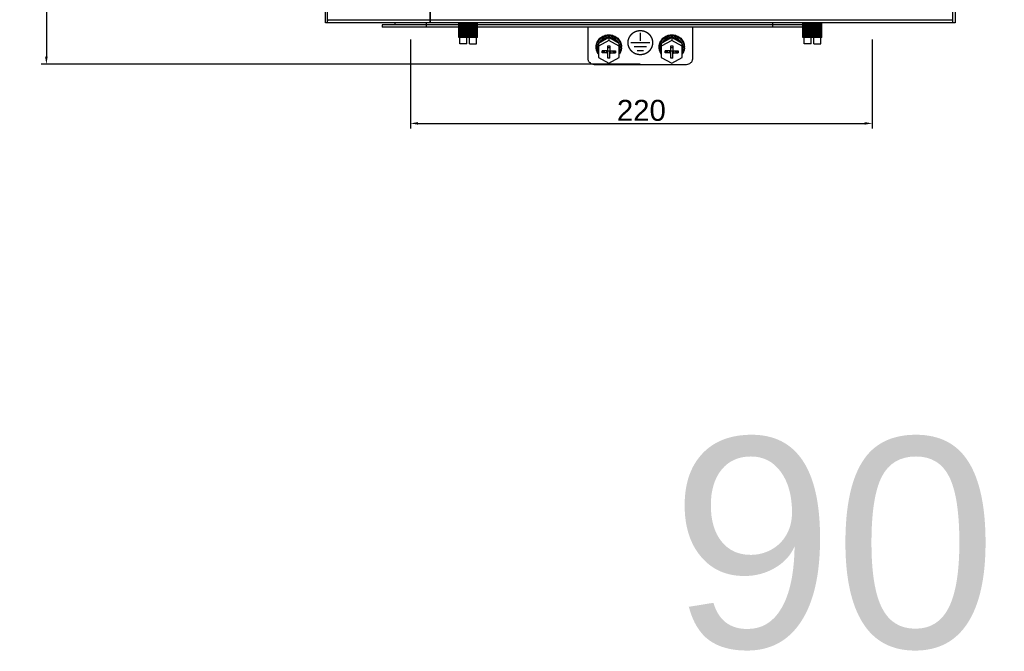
# Model space of a CAD drawing. Header units: millimetres. Extents: x 1117 to 38156, y -1945 to 7303.
# Tile 228 of 256: x 8570 to 9039, y -233 to 69. Entities that reach past the tile are written whole.
import ezdxf

# ---------------------------------------------------------------- set-up
doc = ezdxf.new("R2010")
doc.units = ezdxf.units.MM
doc.styles.get("Standard").update_dxf_attribs({"font": 'arial.ttf'})
doc.dimstyles.new('DIMSTYLE_1', dxfattribs={"dimtxt": 4.2, "dimasz": 3.6, "dimexe": 2.5, "dimexo": 0, "dimgap": 1.05, "dimtad": 1, "dimdsep": 46, "dimtxsty": 'Standard', "dimblk": '_FILLED', "dimblk1": '_FILLED', "dimblk2": '_FILLED', "dimcen": 0.09, "dimazin": 2, "dimtp": 0.01, "dimtm": 0.01, "dimtfac": 1, "dimtofl": 0, "dimtmove": 0, "dimatfit": 3, "dimldrblk": '_FILLED', "dimfxl": 0, "dimtolj": 1, "dimarcsym": 0})

# ---------------------------------------------------------------- blocks, each defined once
blk = doc.blocks.new('_FILLED')
at = {"color": 0, "linetype": 'ByBlock'}
blk.add_solid([(0, 0), (-1, 0.17), (-1, -0.17)], dxfattribs=at)
blk = doc.blocks.new('*D48')
at = {"color": 0, "linetype": 'Continuous', "lineweight": -2}
for p, q in [((8715.43, 697.05), (8579.96, 697.05)), ((8582.46, 693.45), (8582.46, 50.86)), ((8865.43, 47.26), (8579.96, 47.26))]:
    blk.add_line(p, q, dxfattribs=at)
at = {"layer": 'Defpoints', "color": 0, "linetype": 'Continuous'}
for p in [(8715.43, 697.05), (8582.46, 47.26), (8865.43, 47.26)]:
    blk.add_point(p, dxfattribs=at)
at = {"color": 0, "linetype": 'Continuous', "lineweight": -2, "xscale": 3.6, "yscale": 3.6, "zscale": 3.6}
for p, rotation in [((8582.46, 697.05), 90), ((8582.46, 47.26), 270)]:
    blk.add_blockref('_FILLED', p, dxfattribs=dict(at, rotation=rotation))
at = {"color": 0, "linetype": 'Continuous', "insert": (8576.31, 372.15), "char_height": 10, "attachment_point": 5, "rotation": 90}
blk.add_mtext('\\A1;649.79', dxfattribs=at)
blk = doc.blocks.new('*D50')
at = {"color": 0, "linetype": 'Continuous', "lineweight": -2}
for p, q in [((8755.94, 59.05), (8755.94, 16.6)), ((8975.94, 59.05), (8975.94, 16.6)), ((8759.54, 19.1), (8972.34, 19.1))]:
    blk.add_line(p, q, dxfattribs=at)
at = {"layer": 'Defpoints', "color": 0, "linetype": 'Continuous'}
for p in [(8755.94, 59.05), (8975.94, 59.05), (8975.94, 19.1)]:
    blk.add_point(p, dxfattribs=at)
at = {"color": 0, "linetype": 'Continuous', "lineweight": -2, "xscale": 3.6, "yscale": 3.6, "zscale": 3.6, "rotation": 180}
blk.add_blockref('_FILLED', (8755.94, 19.1), dxfattribs=at)
at = {"color": 0, "linetype": 'Continuous', "lineweight": -2, "xscale": 3.6, "yscale": 3.6, "zscale": 3.6}
blk.add_blockref('_FILLED', (8975.94, 19.1), dxfattribs=at)
at = {"color": 0, "linetype": 'Continuous', "insert": (8865.94, 25.25), "char_height": 10, "attachment_point": 5}
blk.add_mtext('\\A1;220', dxfattribs=at)

msp = doc.modelspace()

# ---------------------------------------------------------------- linework, layer by layer
at = {"color": 7, "linetype": 'Continuous'}
for p, q in [((8715.433, 67.051), (8715.433, 697.051)), ((9015.433, 697.051), (9015.433, 67.051)), ((8716.36, 67.051), (8716.36, 683.051)), ((8765.376, 67.051), (8765.376, 683.051)), ((8765.491, 67.051), (8765.491, 683.051)), ((9014.233, 683.051), (9014.233, 67.051)), ((8716.36, 67.051), (8715.433, 67.051)), ((8765.376, 68.251), (8716.36, 68.251)), ((8716.36, 67.051), (8716.456, 67.051)), ((9015.433, 67.051), (8716.456, 67.051)), ((8778.933, 66.051), (8742.433, 66.051)), ((8742.433, 66.051), (8742.433, 65.051)), ((8748.433, 67.051), (8748.433, 66.051)), ((8763.433, 67.051), (8763.433, 65.051)), ((9014.233, 68.251), (8765.491, 68.251)), ((8778.933, 60.051), (8778.933, 67.051)), ((8778.962, 60.051), (8778.962, 67.051)), ((8779.011, 60.051), (8779.011, 67.051)), ((8779.118, 60.051), (8779.118, 67.051)), ((8779.223, 60.051), (8779.223, 67.051)), ((8779.405, 60.051), (8779.405, 67.051)), ((8779.563, 60.051), (8779.563, 67.051)), ((8779.815, 60.051), (8779.815, 67.051)), ((8780.02, 60.051), (8780.02, 67.051)), ((8780.335, 60.051), (8780.335, 67.051)), ((8780.582, 60.051), (8780.582, 67.051)), ((8780.948, 60.051), (8780.948, 67.051)), ((8781.169, 60.051), (8781.169, 67.051)), ((8781.229, 60.051), (8781.229, 67.051)), ((8781.638, 60.051), (8781.638, 67.051)), ((8781.797, 60.051), (8781.797, 67.051)), ((8781.944, 60.051), (8781.944, 67.051)), ((8782.381, 60.051), (8782.381, 67.051)), ((8782.475, 60.051), (8782.475, 67.051)), ((8782.704, 60.051), (8782.704, 67.051)), ((8783.157, 60.051), (8783.157, 67.051)), ((8783.182, 60.051), (8783.182, 67.051)), ((8783.482, 60.051), (8783.482, 67.051)), ((8783.486, 60.051), (8783.486, 67.051)), ((8783.941, 60.051), (8783.941, 67.051)), ((8784.193, 60.051), (8784.193, 67.051)), ((8784.267, 60.051), (8784.267, 67.051)), ((8784.71, 60.051), (8784.71, 67.051)), ((8784.881, 60.051), (8784.881, 67.051)), ((8785.022, 60.051), (8785.022, 67.051)), ((8785.44, 60.051), (8785.44, 67.051)), ((8785.525, 60.051), (8785.525, 67.051)), ((8785.729, 60.051), (8785.729, 67.051)), ((8786.109, 60.051), (8786.109, 67.051)), ((8786.366, 60.051), (8786.366, 67.051)), ((8786.696, 60.051), (8786.696, 67.051)), ((8786.914, 60.051), (8786.914, 67.051)), ((8787.185, 60.051), (8787.185, 67.051)), ((8787.357, 60.051), (8787.357, 67.051)), ((8787.559, 60.051), (8787.559, 67.051)), ((8787.68, 60.051), (8787.68, 67.051)), ((8787.808, 60.051), (8787.808, 67.051)), ((8787.874, 60.051), (8787.874, 67.051)), ((8787.925, 60.051), (8787.925, 67.051)), ((8942.933, 66.051), (8787.925, 66.051)), ((8787.933, 60.051), (8787.933, 67.051)), ((8928.433, 67.051), (8928.433, 65.051)), ((8942.933, 60.051), (8942.933, 67.051)), ((8942.962, 60.051), (8942.962, 67.051)), ((8943.011, 60.051), (8943.011, 67.051)), ((8943.118, 60.051), (8943.118, 67.051)), ((8943.223, 60.051), (8943.223, 67.051)), ((8943.405, 60.051), (8943.405, 67.051)), ((8943.563, 60.051), (8943.563, 67.051)), ((8943.815, 60.051), (8943.815, 67.051)), ((8944.02, 60.051), (8944.02, 67.051)), ((8944.335, 60.051), (8944.335, 67.051)), ((8944.582, 60.051), (8944.582, 67.051)), ((8944.948, 60.051), (8944.948, 67.051)), ((8945.169, 60.051), (8945.169, 67.051)), ((8945.229, 60.051), (8945.229, 67.051)), ((8945.638, 60.051), (8945.638, 67.051)), ((8945.797, 60.051), (8945.797, 67.051)), ((8945.944, 60.051), (8945.944, 67.051)), ((8946.381, 60.051), (8946.381, 67.051)), ((8946.475, 60.051), (8946.475, 67.051)), ((8946.704, 60.051), (8946.704, 67.051)), ((8947.157, 60.051), (8947.157, 67.051)), ((8947.182, 60.051), (8947.182, 67.051)), ((8947.482, 60.051), (8947.482, 67.051)), ((8947.486, 60.051), (8947.486, 67.051)), ((8947.941, 60.051), (8947.941, 67.051)), ((8948.193, 60.051), (8948.193, 67.051)), ((8948.267, 60.051), (8948.267, 67.051)), ((8948.71, 60.051), (8948.71, 67.051)), ((8948.881, 60.051), (8948.881, 67.051)), ((8949.022, 60.051), (8949.022, 67.051)), ((8949.44, 60.051), (8949.44, 67.051)), ((8949.525, 60.051), (8949.525, 67.051)), ((8949.729, 60.051), (8949.729, 67.051)), ((8950.109, 60.051), (8950.109, 67.051)), ((8950.366, 60.051), (8950.366, 67.051)), ((8950.696, 60.051), (8950.696, 67.051)), ((8950.914, 60.051), (8950.914, 67.051)), ((8951.185, 60.051), (8951.185, 67.051)), ((8951.357, 60.051), (8951.357, 67.051)), ((8951.559, 60.051), (8951.559, 67.051)), ((8951.68, 60.051), (8951.68, 67.051)), ((8951.808, 60.051), (8951.808, 67.051)), ((8951.874, 60.051), (8951.874, 67.051)), ((8951.925, 60.051), (8951.925, 67.051)), ((8951.933, 60.051), (8951.933, 67.051)), ((8778.933, 65.051), (8742.433, 65.051)), ((8942.933, 65.051), (8787.925, 65.051)), ((8840.433, 65.051), (8840.433, 50.076)), ((8865.433, 62.292), (8865.433, 58.533)), ((8890.433, 50.076), (8890.433, 65.051)), ((8787.933, 60.051), (8778.933, 60.051)), ((8779.49, 57.051), (8779.49, 60.051)), ((8782.758, 57.051), (8779.49, 57.051)), ((8782.758, 57.051), (8782.758, 60.051)), ((8784.108, 57.051), (8784.108, 60.051)), ((8784.108, 57.051), (8787.376, 57.051)), ((8787.376, 57.051), (8787.376, 60.051)), ((8850.433, 59.976), (8845.433, 57.264)), ((8850.433, 58.608), (8845.433, 55.896)), ((8845.433, 57.264), (8845.433, 50.47)), ((8855.433, 57.264), (8850.433, 59.976)), ((8850.433, 59.976), (8850.433, 58.608)), ((8855.433, 55.896), (8850.433, 58.608)), ((8855.433, 50.47), (8855.433, 57.264)), ((8860.933, 57.593), (8869.933, 57.593)), ((8880.433, 59.976), (8875.433, 57.264)), ((8880.433, 58.608), (8875.433, 55.896)), ((8875.433, 57.264), (8875.433, 50.47)), ((8885.433, 57.264), (8880.433, 59.976)), ((8880.433, 59.976), (8880.433, 58.608)), ((8885.433, 55.896), (8880.433, 58.608)), ((8885.433, 50.47), (8885.433, 57.264)), ((8951.933, 60.051), (8942.933, 60.051)), ((8943.49, 57.051), (8943.49, 60.051)), ((8946.758, 57.051), (8943.49, 57.051)), ((8946.758, 57.051), (8946.758, 60.051)), ((8948.108, 57.051), (8948.108, 60.051)), ((8948.108, 57.051), (8951.376, 57.051)), ((8951.376, 57.051), (8951.376, 60.051)), ((8844.433, 55.167), (8844.433, 55.714)), ((8845.083, 54.585), (8845.083, 55.132)), ((8849.433, 53.653), (8847.333, 53.653)), ((8847.333, 52.713), (8847.333, 53.653)), ((8848.919, 53.653), (8847.333, 52.713)), ((8849.433, 52.713), (8847.333, 52.713)), ((8849.433, 52.713), (8849.433, 53.653)), ((8849.932, 55.354), (8850.934, 55.354)), ((8850.934, 53.543), (8849.932, 53.543)), ((8849.933, 56.096), (8850.933, 56.096)), ((8849.933, 54.123), (8849.933, 56.096)), ((8849.933, 50.27), (8849.933, 53.487)), ((8850.933, 56.096), (8850.933, 54.123)), ((8850.933, 50.27), (8850.933, 53.487)), ((8851.433, 53.653), (8853.533, 53.653)), ((8851.433, 52.713), (8851.433, 53.653)), ((8851.433, 52.713), (8853.533, 52.713)), ((8851.947, 53.653), (8853.533, 52.713)), ((8853.533, 53.653), (8853.533, 52.713)), ((8855.783, 54.585), (8855.783, 55.132)), ((8856.433, 55.167), (8856.433, 55.714)), ((8862.433, 55.714), (8868.433, 55.714)), ((8863.933, 53.835), (8866.933, 53.835)), ((8874.433, 55.167), (8874.433, 55.714)), ((8875.083, 54.585), (8875.083, 55.132)), ((8879.433, 53.653), (8877.333, 53.653)), ((8877.333, 52.713), (8877.333, 53.653)), ((8878.919, 53.653), (8877.333, 52.713)), ((8879.433, 52.713), (8877.333, 52.713)), ((8879.433, 52.713), (8879.433, 53.653)), ((8879.932, 55.354), (8880.934, 55.354)), ((8880.934, 53.543), (8879.932, 53.543)), ((8879.933, 56.096), (8880.933, 56.096)), ((8879.933, 54.123), (8879.933, 56.096)), ((8879.933, 50.27), (8879.933, 53.487)), ((8880.933, 56.096), (8880.933, 54.123)), ((8880.933, 50.27), (8880.933, 53.487)), ((8881.433, 53.653), (8883.533, 53.653)), ((8881.433, 52.713), (8881.433, 53.653)), ((8881.433, 52.713), (8883.533, 52.713)), ((8881.947, 53.653), (8883.533, 52.713)), ((8883.533, 53.653), (8883.533, 52.713)), ((8885.783, 54.585), (8885.783, 55.132)), ((8886.433, 55.167), (8886.433, 55.714)), ((8843.433, 47.257), (8887.433, 47.257)), ((8845.433, 50.47), (8850.433, 47.758)), ((8850.933, 50.27), (8849.933, 50.27)), ((8850.433, 47.758), (8855.433, 50.47)), ((8875.433, 50.47), (8880.433, 47.758)), ((8880.933, 50.27), (8879.933, 50.27)), ((8880.433, 47.758), (8885.433, 50.47))]:
    msp.add_line(p, q, dxfattribs=at)
for centre, radius, start, end in [((8729.53, 67.451), 13.194, 176.52479, 177.54277), ((8778.107, 67.46), 12.756, 177.49918, 179.44302), ((8778.865, 67.436), 13.514, 177.39395, 177.53667), ((8778.621, 67.447), 13.269, 176.73879, 177.39635), ((8778.11, 67.476), 12.758, 176.51913, 176.73683), ((8849.858, 54.578), 4.775, 158.32172, 173.35691), ((8851.008, 54.578), 4.775, 6.64309, 21.67828), ((8879.858, 54.578), 4.775, 158.32172, 173.35691), ((8881.008, 54.578), 4.775, 6.64309, 21.67828), ((8849.737, 55.167), 5.304, 174.1256, 179.99812), ((8849.817, 54.585), 4.734, 173.38129, 179.99373), ((8851.049, 54.585), 4.734, 0.00627, 6.61871), ((8851.129, 55.167), 5.304, 0.00188, 5.8744), ((8879.737, 55.167), 5.304, 174.1256, 179.99812), ((8879.817, 54.585), 4.734, 173.38129, 179.99373), ((8881.049, 54.585), 4.734, 0.00627, 6.61871), ((8881.129, 55.167), 5.304, 0.00188, 5.8744)]:
    msp.add_arc(centre, radius, start, end, dxfattribs=at)
for centre, start_param, end_param in [((8849.433, 53.487), -1.5707963, -1.498341), ((8851.433, 53.487), 1.498341, 1.5707963), ((8879.433, 53.487), -1.5707963, -1.498341), ((8881.433, 53.487), 1.498341, 1.5707963)]:
    msp.add_ellipse(centre, major_axis=(0, 0.766), ratio=0.6527036, start_param=start_param, end_param=end_param, dxfattribs=at)
for points, knots in [([(8765.355, 67.253), (8765.354, 67.276), (8765.352, 67.386), (8765.351, 67.497), (8765.352, 67.584)], [0, 0, 0, 0, 0.2119547, 1, 1, 1, 1]), ([(8765.361, 67.142), (8765.36, 67.15), (8765.358, 67.187), (8765.356, 67.224), (8765.355, 67.253)], [0, 0, 0, 0, 0.2154485, 1, 1, 1, 1]), ([(8765.368, 67.074), (8765.367, 67.078), (8765.364, 67.101), (8765.362, 67.123), (8765.361, 67.142)], [0, 0, 0, 0, 0.1899839, 1, 1, 1, 1]), ([(8844.433, 55.714), (8844.433, 56.083), (8844.511, 56.824), (8844.856, 57.89), (8845.416, 58.872), (8846.168, 59.731), (8847.084, 60.435), (8848.127, 60.958), (8849.257, 61.28), (8850.041, 61.352), (8850.433, 61.352)], [0, 0, 0, 0, 0.1211614, 0.2429196, 0.3657733, 0.4900435, 0.6158291, 0.7429986, 0.8712141, 1, 1, 1, 1]), ([(8850.433, 61.352), (8850.825, 61.352), (8851.609, 61.28), (8852.739, 60.958), (8853.783, 60.435), (8854.698, 59.731), (8855.45, 58.872), (8856.01, 57.89), (8856.355, 56.824), (8856.433, 56.083), (8856.433, 55.714)], [0, 0, 0, 0, 0.1287859, 0.2570014, 0.3841709, 0.5099565, 0.6342267, 0.7570804, 0.8788386, 1, 1, 1, 1]), ([(8871.433, 57.593), (8871.424, 57.685), (8871.409, 57.821), (8871.39, 58.004), (8871.376, 58.141), (8871.364, 58.255), (8871.355, 58.346), (8871.347, 58.415), (8871.34, 58.483), (8871.334, 58.54), (8871.33, 58.586), (8871.327, 58.614), (8871.324, 58.637), (8871.322, 58.654), (8871.321, 58.668), (8871.32, 58.678), (8871.319, 58.684), (8871.319, 58.688), (8871.317, 58.693), (8871.316, 58.698), (8871.313, 58.708), (8871.308, 58.721), (8871.303, 58.738), (8871.296, 58.76), (8871.287, 58.787), (8871.273, 58.831), (8871.255, 58.886), (8871.234, 58.952), (8871.213, 59.018), (8871.185, 59.105), (8871.15, 59.215), (8871.114, 59.325), (8871.086, 59.413), (8871.065, 59.478), (8871.044, 59.544), (8871.026, 59.599), (8871.012, 59.643), (8871.003, 59.671), (8870.996, 59.692), (8870.991, 59.709), (8870.986, 59.723), (8870.983, 59.732), (8870.982, 59.738), (8870.981, 59.742), (8870.978, 59.746), (8870.975, 59.751), (8870.97, 59.76), (8870.963, 59.772), (8870.955, 59.787), (8870.943, 59.808), (8870.929, 59.833), (8870.906, 59.873), (8870.877, 59.924), (8870.843, 59.985), (8870.809, 60.045), (8870.763, 60.126), (8870.705, 60.228), (8870.648, 60.329), (8870.602, 60.41), (8870.568, 60.471), (8870.534, 60.531), (8870.505, 60.582), (8870.482, 60.622), (8870.468, 60.648), (8870.456, 60.668), (8870.448, 60.683), (8870.441, 60.696), (8870.436, 60.705), (8870.433, 60.71), (8870.431, 60.714), (8870.428, 60.717), (8870.424, 60.721), (8870.417, 60.729), (8870.407, 60.741), (8870.395, 60.754), (8870.379, 60.772), (8870.36, 60.795), (8870.328, 60.831), (8870.289, 60.876), (8870.242, 60.93), (8870.195, 60.984), (8870.132, 61.056), (8870.053, 61.147), (8869.975, 61.237), (8869.912, 61.309), (8869.864, 61.363), (8869.817, 61.418), (8869.778, 61.463), (8869.746, 61.499), (8869.727, 61.521), (8869.711, 61.539), (8869.699, 61.553), (8869.689, 61.564), (8869.683, 61.572), (8869.679, 61.577), (8869.676, 61.58), (8869.672, 61.583), (8869.667, 61.586), (8869.659, 61.593), (8869.647, 61.602), (8869.633, 61.613), (8869.614, 61.627), (8869.591, 61.646), (8869.553, 61.675), (8869.506, 61.711), (8869.449, 61.755), (8869.393, 61.798), (8869.318, 61.857), (8869.223, 61.929), (8869.129, 62.002), (8869.054, 62.06), (8868.997, 62.104), (8868.941, 62.148), (8868.893, 62.184), (8868.856, 62.213), (8868.832, 62.231), (8868.813, 62.246), (8868.799, 62.257), (8868.787, 62.266), (8868.779, 62.272), (8868.774, 62.276), (8868.771, 62.279), (8868.767, 62.281), (8868.761, 62.283), (8868.752, 62.288), (8868.739, 62.295), (8868.722, 62.303), (8868.701, 62.314), (8868.674, 62.327), (8868.631, 62.349), (8868.577, 62.376), (8868.513, 62.409), (8868.448, 62.441), (8868.362, 62.484), (8868.255, 62.539), (8868.147, 62.593), (8868.061, 62.636), (8867.997, 62.669), (8867.932, 62.701), (8867.879, 62.728), (8867.836, 62.75), (8867.809, 62.763), (8867.787, 62.774), (8867.771, 62.782), (8867.758, 62.789), (8867.748, 62.794), (8867.743, 62.796), (8867.739, 62.799), (8867.734, 62.8), (8867.729, 62.801), (8867.718, 62.804), (8867.704, 62.809), (8867.686, 62.814), (8867.663, 62.82), (8867.634, 62.829), (8867.587, 62.842), (8867.529, 62.859), (8867.459, 62.879), (8867.389, 62.899), (8867.296, 62.926), (8867.179, 62.959), (8867.062, 62.993), (8866.969, 63.02), (8866.899, 63.04), (8866.829, 63.06), (8866.771, 63.077), (8866.724, 63.09), (8866.695, 63.098), (8866.671, 63.105), (8866.654, 63.11), (8866.639, 63.114), (8866.629, 63.117), (8866.623, 63.119), (8866.619, 63.12), (8866.614, 63.121), (8866.608, 63.121), (8866.597, 63.122), (8866.582, 63.124), (8866.563, 63.125), (8866.539, 63.128), (8866.508, 63.131), (8866.458, 63.135), (8866.397, 63.141), (8866.323, 63.148), (8866.248, 63.155), (8866.15, 63.164), (8866.026, 63.176), (8865.903, 63.187), (8865.804, 63.197), (8865.73, 63.204), (8865.655, 63.211), (8865.594, 63.216), (8865.544, 63.221), (8865.513, 63.224), (8865.489, 63.226), (8865.47, 63.228), (8865.455, 63.229), (8865.444, 63.23), (8865.438, 63.231), (8865.433, 63.232), (8865.429, 63.231), (8865.422, 63.231), (8865.412, 63.229), (8865.397, 63.228), (8865.378, 63.226), (8865.354, 63.224), (8865.324, 63.221), (8865.275, 63.217), (8865.215, 63.211), (8865.142, 63.205), (8865.069, 63.198), (8864.972, 63.189), (8864.85, 63.178), (8864.729, 63.167), (8864.632, 63.158), (8864.559, 63.151), (8864.486, 63.144), (8864.425, 63.139), (8864.377, 63.134), (8864.347, 63.131), (8864.322, 63.129), (8864.304, 63.127), (8864.289, 63.126), (8864.278, 63.125), (8864.272, 63.124), (8864.268, 63.124), (8864.263, 63.123), (8864.257, 63.121), (8864.247, 63.118), (8864.233, 63.114), (8864.215, 63.109), (8864.192, 63.103), (8864.163, 63.094), (8864.116, 63.081), (8864.057, 63.064), (8863.987, 63.045), (8863.917, 63.025), (8863.824, 62.998), (8863.707, 62.965), (8863.59, 62.932), (8863.497, 62.905), (8863.427, 62.886), (8863.357, 62.866), (8863.298, 62.849), (8863.252, 62.836), (8863.223, 62.828), (8863.199, 62.821), (8863.182, 62.816), (8863.167, 62.812), (8863.157, 62.809), (8863.151, 62.807), (8863.147, 62.806), (8863.143, 62.804), (8863.137, 62.801), (8863.128, 62.797), (8863.114, 62.79), (8863.098, 62.782), (8863.077, 62.771), (8863.05, 62.758), (8863.007, 62.736), (8862.953, 62.709), (8862.888, 62.677), (8862.824, 62.645), (8862.737, 62.602), (8862.63, 62.548), (8862.522, 62.494), (8862.436, 62.451), (8862.371, 62.419), (8862.307, 62.386), (8862.253, 62.359), (8862.21, 62.338), (8862.183, 62.324), (8862.161, 62.314), (8862.145, 62.306), (8862.132, 62.299), (8862.122, 62.294), (8862.117, 62.291), (8862.113, 62.29), (8862.109, 62.287), (8862.104, 62.283), (8862.096, 62.276), (8862.084, 62.267), (8862.069, 62.256), (8862.05, 62.241), (8862.026, 62.223), (8861.988, 62.193), (8861.94, 62.156), (8861.882, 62.112), (8861.824, 62.068), (8861.748, 62.009), (8861.652, 61.935), (8861.555, 61.861), (8861.479, 61.802), (8861.421, 61.757), (8861.363, 61.713), (8861.315, 61.676), (8861.277, 61.647), (8861.253, 61.628), (8861.234, 61.613), (8861.219, 61.602), (8861.207, 61.593), (8861.199, 61.587), (8861.194, 61.583), (8861.19, 61.58), (8861.188, 61.577), (8861.184, 61.572), (8861.177, 61.565), (8861.167, 61.554), (8861.156, 61.54), (8861.14, 61.523), (8861.121, 61.5), (8861.09, 61.465), (8861.051, 61.421), (8861.005, 61.368), (8860.958, 61.314), (8860.896, 61.244), (8860.819, 61.155), (8860.741, 61.066), (8860.679, 60.996), (8860.633, 60.942), (8860.587, 60.889), (8860.548, 60.845), (8860.517, 60.81), (8860.497, 60.787), (8860.482, 60.77), (8860.47, 60.756), (8860.461, 60.745), (8860.454, 60.738), (8860.45, 60.733), (8860.447, 60.73), (8860.445, 60.726), (8860.442, 60.721), (8860.437, 60.712), (8860.43, 60.699), (8860.421, 60.684), (8860.41, 60.664), (8860.395, 60.639), (8860.372, 60.598), (8860.343, 60.548), (8860.309, 60.487), (8860.274, 60.427), (8860.228, 60.346), (8860.17, 60.245), (8860.113, 60.144), (8860.067, 60.063), (8860.032, 60.002), (8859.998, 59.942), (8859.969, 59.891), (8859.946, 59.851), (8859.931, 59.826), (8859.92, 59.805), (8859.911, 59.79), (8859.904, 59.778), (8859.899, 59.769), (8859.896, 59.764), (8859.894, 59.76), (8859.893, 59.756), (8859.891, 59.75), (8859.888, 59.741), (8859.883, 59.727), (8859.878, 59.711), (8859.871, 59.689), (8859.862, 59.661), (8859.847, 59.618), (8859.83, 59.563), (8859.808, 59.497), (8859.787, 59.431), (8859.758, 59.343), (8859.723, 59.234), (8859.687, 59.124), (8859.658, 59.037), (8859.637, 58.971), (8859.616, 58.905), (8859.598, 58.85), (8859.584, 58.806), (8859.575, 58.779), (8859.567, 58.757), (8859.562, 58.741), (8859.558, 58.727), (8859.555, 58.717), (8859.553, 58.712), (8859.551, 58.708), (8859.551, 58.703), (8859.55, 58.698), (8859.549, 58.687), (8859.548, 58.673), (8859.546, 58.655), (8859.543, 58.632), (8859.54, 58.603), (8859.535, 58.557), (8859.529, 58.499), (8859.522, 58.429), (8859.514, 58.359), (8859.505, 58.267), (8859.492, 58.151), (8859.477, 58.011), (8859.458, 57.825), (8859.443, 57.686), (8859.433, 57.593)], [0, 0, 0, 0, 0.015625, 0.0234375, 0.03125, 0.0390625, 0.0429688, 0.046875, 0.0507812, 0.0546875, 0.0566406, 0.0585938, 0.0595703, 0.0605469, 0.0615234, 0.0620117, 0.0622559, 0.0625, 0.0627441, 0.0629883, 0.0634766, 0.0644531, 0.0654297, 0.0664062, 0.0683594, 0.0703125, 0.0742188, 0.078125, 0.0820312, 0.0859375, 0.09375, 0.1015625, 0.1054688, 0.109375, 0.1132812, 0.1171875, 0.1191406, 0.1210938, 0.1220703, 0.1230469, 0.1240234, 0.1245117, 0.1247559, 0.125, 0.1252441, 0.1254883, 0.1259766, 0.1269531, 0.1279297, 0.1289062, 0.1308594, 0.1328125, 0.1367188, 0.140625, 0.1445312, 0.1484375, 0.15625, 0.1640625, 0.1679688, 0.171875, 0.1757812, 0.1796875, 0.1816406, 0.1835938, 0.1845703, 0.1855469, 0.1865234, 0.1870117, 0.1872559, 0.1875, 0.1877441, 0.1879883, 0.1884766, 0.1894531, 0.1904297, 0.1914062, 0.1933594, 0.1953125, 0.1992188, 0.203125, 0.2070312, 0.2109375, 0.21875, 0.2265625, 0.2304688, 0.234375, 0.2382812, 0.2421875, 0.2441406, 0.2460938, 0.2470703, 0.2480469, 0.2490234, 0.2495117, 0.2497559, 0.25, 0.2502441, 0.2504883, 0.2509766, 0.2519531, 0.2529297, 0.2539062, 0.2558594, 0.2578125, 0.2617188, 0.265625, 0.2695312, 0.2734375, 0.28125, 0.2890625, 0.2929688, 0.296875, 0.3007812, 0.3046875, 0.3066406, 0.3085938, 0.3095703, 0.3105469, 0.3115234, 0.3120117, 0.3122559, 0.3125, 0.3127441, 0.3129883, 0.3134766, 0.3144531, 0.3154297, 0.3164062, 0.3183594, 0.3203125, 0.3242188, 0.328125, 0.3320312, 0.3359375, 0.34375, 0.3515625, 0.3554688, 0.359375, 0.3632812, 0.3671875, 0.3691406, 0.3710938, 0.3720703, 0.3730469, 0.3740234, 0.3745117, 0.3747559, 0.375, 0.3752441, 0.3754883, 0.3759766, 0.3769531, 0.3779297, 0.3789062, 0.3808594, 0.3828125, 0.3867188, 0.390625, 0.3945312, 0.3984375, 0.40625, 0.4140625, 0.4179688, 0.421875, 0.4257812, 0.4296875, 0.4316406, 0.4335938, 0.4345703, 0.4355469, 0.4365234, 0.4370117, 0.4372559, 0.4375, 0.4377441, 0.4379883, 0.4384766, 0.4394531, 0.4404297, 0.4414062, 0.4433594, 0.4453125, 0.4492188, 0.453125, 0.4570312, 0.4609375, 0.46875, 0.4765625, 0.4804688, 0.484375, 0.4882812, 0.4921875, 0.4941406, 0.4960938, 0.4970703, 0.4980469, 0.4990234, 0.4995117, 0.4997559, 0.5, 0.5002441, 0.5004883, 0.5009766, 0.5019531, 0.5029297, 0.5039062, 0.5058594, 0.5078125, 0.5117188, 0.515625, 0.5195312, 0.5234375, 0.53125, 0.5390625, 0.5429688, 0.546875, 0.5507812, 0.5546875, 0.5566406, 0.5585938, 0.5595703, 0.5605469, 0.5615234, 0.5620117, 0.5622559, 0.5625, 0.5627441, 0.5629883, 0.5634766, 0.5644531, 0.5654297, 0.5664062, 0.5683594, 0.5703125, 0.5742188, 0.578125, 0.5820312, 0.5859375, 0.59375, 0.6015625, 0.6054688, 0.609375, 0.6132812, 0.6171875, 0.6191406, 0.6210938, 0.6220703, 0.6230469, 0.6240234, 0.6245117, 0.6247559, 0.625, 0.6252441, 0.6254883, 0.6259766, 0.6269531, 0.6279297, 0.6289062, 0.6308594, 0.6328125, 0.6367188, 0.640625, 0.6445312, 0.6484375, 0.65625, 0.6640625, 0.6679688, 0.671875, 0.6757812, 0.6796875, 0.6816406, 0.6835938, 0.6845703, 0.6855469, 0.6865234, 0.6870117, 0.6872559, 0.6875, 0.6877441, 0.6879883, 0.6884766, 0.6894531, 0.6904297, 0.6914062, 0.6933594, 0.6953125, 0.6992188, 0.703125, 0.7070312, 0.7109375, 0.71875, 0.7265625, 0.7304688, 0.734375, 0.7382812, 0.7421875, 0.7441406, 0.7460938, 0.7470703, 0.7480469, 0.7490234, 0.7495117, 0.7497559, 0.75, 0.7502441, 0.7504883, 0.7509766, 0.7519531, 0.7529297, 0.7539062, 0.7558594, 0.7578125, 0.7617188, 0.765625, 0.7695312, 0.7734375, 0.78125, 0.7890625, 0.7929688, 0.796875, 0.8007812, 0.8046875, 0.8066406, 0.8085938, 0.8095703, 0.8105469, 0.8115234, 0.8120117, 0.8122559, 0.8125, 0.8127441, 0.8129883, 0.8134766, 0.8144531, 0.8154297, 0.8164062, 0.8183594, 0.8203125, 0.8242188, 0.828125, 0.8320312, 0.8359375, 0.84375, 0.8515625, 0.8554688, 0.859375, 0.8632812, 0.8671875, 0.8691406, 0.8710938, 0.8720703, 0.8730469, 0.8740234, 0.8745117, 0.8747559, 0.875, 0.8752441, 0.8754883, 0.8759766, 0.8769531, 0.8779297, 0.8789062, 0.8808594, 0.8828125, 0.8867188, 0.890625, 0.8945312, 0.8984375, 0.90625, 0.9140625, 0.9179688, 0.921875, 0.9257812, 0.9296875, 0.9316406, 0.9335938, 0.9345703, 0.9355469, 0.9365234, 0.9370117, 0.9372559, 0.9375, 0.9377441, 0.9379883, 0.9384766, 0.9394531, 0.9404297, 0.9414062, 0.9433594, 0.9453125, 0.9492188, 0.953125, 0.9570312, 0.9609375, 0.96875, 0.9765625, 0.984375, 1, 1, 1, 1]), ([(8874.433, 55.714), (8874.433, 56.083), (8874.511, 56.824), (8874.856, 57.89), (8875.416, 58.872), (8876.168, 59.731), (8877.084, 60.435), (8878.127, 60.958), (8879.257, 61.28), (8880.041, 61.352), (8880.433, 61.352)], [0, 0, 0, 0, 0.1211614, 0.2429196, 0.3657733, 0.4900435, 0.6158291, 0.7429986, 0.8712141, 1, 1, 1, 1]), ([(8880.433, 61.352), (8880.825, 61.352), (8881.609, 61.28), (8882.739, 60.958), (8883.783, 60.435), (8884.698, 59.731), (8885.45, 58.872), (8886.01, 57.89), (8886.355, 56.824), (8886.433, 56.083), (8886.433, 55.714)], [0, 0, 0, 0, 0.1287859, 0.2570014, 0.3841709, 0.5099565, 0.6342267, 0.7570804, 0.8788386, 1, 1, 1, 1]), ([(8844.461, 55.709), (8844.496, 56.054), (8844.636, 56.741), (8845.042, 57.714), (8845.532, 58.45), (8846.003, 58.981), (8846.527, 59.471), (8847.269, 59.995), (8848.096, 60.38), (8848.794, 60.599), (8849.512, 60.757), (8850.065, 60.805), (8850.433, 60.805)], [0, 0, 0, 0, 0.1210869, 0.2429502, 0.3659732, 0.4280627, 0.4905087, 0.6163204, 0.7433849, 0.8073532, 0.8715012, 1, 1, 1, 1]), ([(8845.083, 55.132), (8845.083, 55.431), (8845.14, 56.032), (8845.31, 56.61), (8845.42, 56.889)], [0, 0, 0, 0, 0.4989935, 1, 1, 1, 1]), ([(8845.655, 57.394), (8845.766, 57.601), (8846.019, 58.002), (8846.481, 58.545), (8847.018, 59.023), (8847.62, 59.428), (8848.276, 59.75), (8848.972, 59.985), (8849.695, 60.128), (8850.433, 60.176), (8851.171, 60.128), (8851.894, 59.985), (8852.591, 59.75), (8853.246, 59.428), (8853.848, 59.023), (8854.385, 58.545), (8854.847, 58.002), (8855.1, 57.601), (8855.211, 57.394)], [0, 0, 0, 0, 0.0608836, 0.1222671, 0.1841783, 0.2466053, 0.3094979, 0.3727719, 0.436316, 0.5, 0.563684, 0.6272281, 0.6905021, 0.7533947, 0.8158217, 0.8777329, 0.9391164, 1, 1, 1, 1]), ([(8846.248, 57.717), (8846.459, 57.966), (8846.931, 58.425), (8847.758, 58.974), (8848.68, 59.367), (8849.334, 59.516), (8849.666, 59.561)], [0, 0, 0, 0, 0.2462276, 0.4952805, 0.7467751, 1, 1, 1, 1]), ([(8850.433, 60.805), (8850.801, 60.805), (8851.354, 60.757), (8852.072, 60.599), (8852.77, 60.38), (8853.597, 59.995), (8854.339, 59.471), (8854.863, 58.981), (8855.335, 58.45), (8855.824, 57.714), (8856.23, 56.741), (8856.37, 56.054), (8856.405, 55.709)], [0, 0, 0, 0, 0.1284988, 0.1926468, 0.2566151, 0.3836796, 0.5094913, 0.5719373, 0.6340268, 0.7570498, 0.8789131, 1, 1, 1, 1]), ([(8851.2, 59.561), (8851.532, 59.516), (8852.186, 59.367), (8853.108, 58.974), (8853.935, 58.425), (8854.408, 57.966), (8854.618, 57.717)], [0, 0, 0, 0, 0.2532249, 0.5047195, 0.7537724, 1, 1, 1, 1]), ([(8855.446, 56.889), (8855.557, 56.61), (8855.726, 56.032), (8855.783, 55.431), (8855.783, 55.132)], [0, 0, 0, 0, 0.5010065, 1, 1, 1, 1]), ([(8859.433, 57.593), (8859.443, 57.502), (8859.457, 57.365), (8859.476, 57.183), (8859.49, 57.046), (8859.502, 56.932), (8859.512, 56.84), (8859.519, 56.772), (8859.526, 56.704), (8859.532, 56.646), (8859.537, 56.601), (8859.54, 56.572), (8859.542, 56.55), (8859.544, 56.532), (8859.545, 56.518), (8859.546, 56.508), (8859.547, 56.502), (8859.547, 56.498), (8859.549, 56.494), (8859.55, 56.489), (8859.554, 56.479), (8859.558, 56.465), (8859.563, 56.449), (8859.57, 56.427), (8859.579, 56.399), (8859.593, 56.356), (8859.611, 56.301), (8859.632, 56.235), (8859.653, 56.169), (8859.681, 56.081), (8859.717, 55.971), (8859.752, 55.862), (8859.78, 55.774), (8859.801, 55.708), (8859.822, 55.642), (8859.84, 55.587), (8859.854, 55.544), (8859.863, 55.516), (8859.87, 55.494), (8859.875, 55.478), (8859.88, 55.464), (8859.883, 55.454), (8859.885, 55.449), (8859.886, 55.445), (8859.888, 55.441), (8859.891, 55.436), (8859.896, 55.427), (8859.903, 55.414), (8859.912, 55.399), (8859.923, 55.379), (8859.937, 55.354), (8859.96, 55.313), (8859.989, 55.263), (8860.023, 55.202), (8860.058, 55.141), (8860.103, 55.06), (8860.161, 54.959), (8860.218, 54.858), (8860.264, 54.777), (8860.298, 54.716), (8860.332, 54.655), (8860.361, 54.605), (8860.384, 54.564), (8860.398, 54.539), (8860.41, 54.519), (8860.418, 54.504), (8860.426, 54.491), (8860.43, 54.482), (8860.433, 54.477), (8860.435, 54.473), (8860.439, 54.47), (8860.442, 54.465), (8860.449, 54.457), (8860.459, 54.446), (8860.471, 54.433), (8860.487, 54.415), (8860.506, 54.392), (8860.538, 54.356), (8860.577, 54.311), (8860.624, 54.257), (8860.671, 54.202), (8860.734, 54.13), (8860.813, 54.04), (8860.892, 53.95), (8860.955, 53.877), (8861.002, 53.823), (8861.049, 53.769), (8861.088, 53.724), (8861.12, 53.688), (8861.139, 53.665), (8861.155, 53.647), (8861.167, 53.634), (8861.177, 53.622), (8861.184, 53.614), (8861.188, 53.61), (8861.19, 53.606), (8861.194, 53.604), (8861.199, 53.6), (8861.207, 53.594), (8861.219, 53.585), (8861.233, 53.574), (8861.252, 53.559), (8861.275, 53.541), (8861.313, 53.512), (8861.36, 53.476), (8861.417, 53.432), (8861.473, 53.388), (8861.549, 53.33), (8861.643, 53.257), (8861.737, 53.185), (8861.813, 53.126), (8861.869, 53.083), (8861.926, 53.039), (8861.973, 53.003), (8862.01, 52.974), (8862.034, 52.955), (8862.053, 52.941), (8862.067, 52.93), (8862.079, 52.921), (8862.087, 52.914), (8862.092, 52.911), (8862.095, 52.908), (8862.099, 52.906), (8862.105, 52.903), (8862.114, 52.899), (8862.128, 52.892), (8862.144, 52.884), (8862.165, 52.873), (8862.192, 52.859), (8862.235, 52.838), (8862.289, 52.811), (8862.353, 52.778), (8862.418, 52.746), (8862.504, 52.702), (8862.611, 52.648), (8862.719, 52.594), (8862.805, 52.551), (8862.869, 52.518), (8862.934, 52.486), (8862.988, 52.459), (8863.031, 52.437), (8863.057, 52.423), (8863.079, 52.412), (8863.095, 52.404), (8863.108, 52.398), (8863.118, 52.393), (8863.123, 52.39), (8863.127, 52.388), (8863.132, 52.387), (8863.137, 52.385), (8863.148, 52.382), (8863.162, 52.378), (8863.18, 52.373), (8863.203, 52.366), (8863.232, 52.358), (8863.279, 52.345), (8863.337, 52.328), (8863.407, 52.308), (8863.477, 52.288), (8863.571, 52.261), (8863.687, 52.227), (8863.804, 52.194), (8863.897, 52.167), (8863.967, 52.147), (8864.037, 52.127), (8864.095, 52.11), (8864.142, 52.097), (8864.171, 52.088), (8864.195, 52.081), (8864.212, 52.076), (8864.227, 52.072), (8864.237, 52.069), (8864.243, 52.068), (8864.247, 52.066), (8864.252, 52.066), (8864.258, 52.065), (8864.269, 52.064), (8864.284, 52.063), (8864.303, 52.061), (8864.327, 52.059), (8864.358, 52.056), (8864.408, 52.051), (8864.469, 52.046), (8864.544, 52.039), (8864.618, 52.032), (8864.717, 52.022), (8864.84, 52.011), (8864.964, 51.999), (8865.062, 51.99), (8865.137, 51.983), (8865.211, 51.976), (8865.272, 51.97), (8865.322, 51.966), (8865.353, 51.963), (8865.377, 51.96), (8865.396, 51.959), (8865.411, 51.957), (8865.422, 51.956), (8865.428, 51.956), (8865.433, 51.955), (8865.438, 51.956), (8865.444, 51.956), (8865.454, 51.957), (8865.469, 51.958), (8865.488, 51.96), (8865.512, 51.962), (8865.542, 51.965), (8865.591, 51.97), (8865.652, 51.975), (8865.724, 51.982), (8865.797, 51.989), (8865.894, 51.998), (8866.016, 52.009), (8866.137, 52.02), (8866.234, 52.029), (8866.307, 52.036), (8866.38, 52.042), (8866.441, 52.048), (8866.489, 52.052), (8866.52, 52.055), (8866.544, 52.057), (8866.562, 52.059), (8866.577, 52.061), (8866.588, 52.062), (8866.594, 52.062), (8866.599, 52.062), (8866.603, 52.064), (8866.609, 52.065), (8866.619, 52.068), (8866.634, 52.072), (8866.651, 52.077), (8866.674, 52.084), (8866.704, 52.092), (8866.75, 52.106), (8866.809, 52.122), (8866.879, 52.142), (8866.949, 52.162), (8867.042, 52.188), (8867.159, 52.222), (8867.276, 52.255), (8867.369, 52.281), (8867.439, 52.301), (8867.509, 52.321), (8867.568, 52.338), (8867.614, 52.351), (8867.644, 52.359), (8867.667, 52.366), (8867.684, 52.371), (8867.699, 52.375), (8867.709, 52.378), (8867.715, 52.379), (8867.72, 52.38), (8867.723, 52.383), (8867.729, 52.385), (8867.738, 52.39), (8867.752, 52.397), (8867.768, 52.405), (8867.789, 52.416), (8867.816, 52.429), (8867.859, 52.451), (8867.913, 52.477), (8867.978, 52.51), (8868.043, 52.542), (8868.129, 52.585), (8868.236, 52.639), (8868.344, 52.693), (8868.43, 52.736), (8868.495, 52.768), (8868.56, 52.8), (8868.613, 52.827), (8868.656, 52.849), (8868.683, 52.862), (8868.705, 52.873), (8868.721, 52.881), (8868.735, 52.888), (8868.744, 52.892), (8868.749, 52.895), (8868.754, 52.897), (8868.757, 52.9), (8868.762, 52.904), (8868.77, 52.91), (8868.782, 52.919), (8868.797, 52.93), (8868.816, 52.945), (8868.84, 52.964), (8868.878, 52.993), (8868.926, 53.03), (8868.984, 53.075), (8869.042, 53.119), (8869.118, 53.178), (8869.215, 53.252), (8869.311, 53.326), (8869.387, 53.385), (8869.445, 53.429), (8869.503, 53.474), (8869.551, 53.51), (8869.589, 53.54), (8869.613, 53.558), (8869.632, 53.573), (8869.647, 53.584), (8869.659, 53.594), (8869.667, 53.6), (8869.672, 53.604), (8869.676, 53.606), (8869.679, 53.61), (8869.683, 53.614), (8869.689, 53.622), (8869.699, 53.633), (8869.711, 53.646), (8869.726, 53.664), (8869.745, 53.686), (8869.776, 53.722), (8869.815, 53.766), (8869.862, 53.819), (8869.908, 53.872), (8869.97, 53.943), (8870.047, 54.032), (8870.125, 54.12), (8870.187, 54.191), (8870.233, 54.244), (8870.28, 54.297), (8870.318, 54.342), (8870.349, 54.377), (8870.369, 54.399), (8870.384, 54.417), (8870.396, 54.43), (8870.405, 54.441), (8870.412, 54.449), (8870.416, 54.454), (8870.419, 54.457), (8870.421, 54.461), (8870.424, 54.466), (8870.429, 54.475), (8870.436, 54.487), (8870.445, 54.502), (8870.456, 54.522), (8870.471, 54.548), (8870.494, 54.588), (8870.523, 54.639), (8870.557, 54.699), (8870.592, 54.76), (8870.638, 54.841), (8870.696, 54.942), (8870.753, 55.043), (8870.799, 55.124), (8870.834, 55.184), (8870.869, 55.245), (8870.897, 55.295), (8870.92, 55.336), (8870.935, 55.361), (8870.946, 55.381), (8870.955, 55.396), (8870.962, 55.409), (8870.967, 55.418), (8870.97, 55.423), (8870.973, 55.426), (8870.974, 55.431), (8870.975, 55.436), (8870.979, 55.446), (8870.983, 55.459), (8870.988, 55.476), (8870.996, 55.498), (8871.004, 55.525), (8871.019, 55.569), (8871.037, 55.624), (8871.058, 55.69), (8871.079, 55.755), (8871.108, 55.843), (8871.144, 55.953), (8871.179, 56.062), (8871.208, 56.15), (8871.229, 56.216), (8871.25, 56.282), (8871.268, 56.336), (8871.283, 56.38), (8871.292, 56.408), (8871.299, 56.43), (8871.304, 56.446), (8871.308, 56.46), (8871.312, 56.469), (8871.313, 56.475), (8871.315, 56.479), (8871.315, 56.483), (8871.316, 56.489), (8871.317, 56.499), (8871.318, 56.514), (8871.32, 56.531), (8871.323, 56.554), (8871.326, 56.583), (8871.331, 56.63), (8871.337, 56.688), (8871.344, 56.757), (8871.352, 56.827), (8871.362, 56.92), (8871.374, 57.036), (8871.389, 57.175), (8871.408, 57.361), (8871.423, 57.5), (8871.433, 57.593)], [0, 0, 0, 0, 0.015625, 0.0234375, 0.03125, 0.0390625, 0.0429688, 0.046875, 0.0507812, 0.0546875, 0.0566406, 0.0585938, 0.0595703, 0.0605469, 0.0615234, 0.0620117, 0.0622559, 0.0625, 0.0627441, 0.0629883, 0.0634766, 0.0644531, 0.0654297, 0.0664062, 0.0683594, 0.0703125, 0.0742188, 0.078125, 0.0820312, 0.0859375, 0.09375, 0.1015625, 0.1054688, 0.109375, 0.1132812, 0.1171875, 0.1191406, 0.1210938, 0.1220703, 0.1230469, 0.1240234, 0.1245117, 0.1247559, 0.125, 0.1252441, 0.1254883, 0.1259766, 0.1269531, 0.1279297, 0.1289062, 0.1308594, 0.1328125, 0.1367188, 0.140625, 0.1445312, 0.1484375, 0.15625, 0.1640625, 0.1679688, 0.171875, 0.1757812, 0.1796875, 0.1816406, 0.1835938, 0.1845703, 0.1855469, 0.1865234, 0.1870117, 0.1872559, 0.1875, 0.1877441, 0.1879883, 0.1884766, 0.1894531, 0.1904297, 0.1914062, 0.1933594, 0.1953125, 0.1992188, 0.203125, 0.2070312, 0.2109375, 0.21875, 0.2265625, 0.2304688, 0.234375, 0.2382812, 0.2421875, 0.2441406, 0.2460938, 0.2470703, 0.2480469, 0.2490234, 0.2495117, 0.2497559, 0.25, 0.2502441, 0.2504883, 0.2509766, 0.2519531, 0.2529297, 0.2539062, 0.2558594, 0.2578125, 0.2617188, 0.265625, 0.2695312, 0.2734375, 0.28125, 0.2890625, 0.2929688, 0.296875, 0.3007812, 0.3046875, 0.3066406, 0.3085938, 0.3095703, 0.3105469, 0.3115234, 0.3120117, 0.3122559, 0.3125, 0.3127441, 0.3129883, 0.3134766, 0.3144531, 0.3154297, 0.3164062, 0.3183594, 0.3203125, 0.3242188, 0.328125, 0.3320312, 0.3359375, 0.34375, 0.3515625, 0.3554688, 0.359375, 0.3632812, 0.3671875, 0.3691406, 0.3710938, 0.3720703, 0.3730469, 0.3740234, 0.3745117, 0.3747559, 0.375, 0.3752441, 0.3754883, 0.3759766, 0.3769531, 0.3779297, 0.3789062, 0.3808594, 0.3828125, 0.3867188, 0.390625, 0.3945312, 0.3984375, 0.40625, 0.4140625, 0.4179688, 0.421875, 0.4257812, 0.4296875, 0.4316406, 0.4335938, 0.4345703, 0.4355469, 0.4365234, 0.4370117, 0.4372559, 0.4375, 0.4377441, 0.4379883, 0.4384766, 0.4394531, 0.4404297, 0.4414062, 0.4433594, 0.4453125, 0.4492188, 0.453125, 0.4570312, 0.4609375, 0.46875, 0.4765625, 0.4804688, 0.484375, 0.4882812, 0.4921875, 0.4941406, 0.4960938, 0.4970703, 0.4980469, 0.4990234, 0.4995117, 0.4997559, 0.5, 0.5002441, 0.5004883, 0.5009766, 0.5019531, 0.5029297, 0.5039062, 0.5058594, 0.5078125, 0.5117188, 0.515625, 0.5195312, 0.5234375, 0.53125, 0.5390625, 0.5429688, 0.546875, 0.5507812, 0.5546875, 0.5566406, 0.5585938, 0.5595703, 0.5605469, 0.5615234, 0.5620117, 0.5622559, 0.5625, 0.5627441, 0.5629883, 0.5634766, 0.5644531, 0.5654297, 0.5664062, 0.5683594, 0.5703125, 0.5742188, 0.578125, 0.5820312, 0.5859375, 0.59375, 0.6015625, 0.6054688, 0.609375, 0.6132812, 0.6171875, 0.6191406, 0.6210938, 0.6220703, 0.6230469, 0.6240234, 0.6245117, 0.6247559, 0.625, 0.6252441, 0.6254883, 0.6259766, 0.6269531, 0.6279297, 0.6289062, 0.6308594, 0.6328125, 0.6367188, 0.640625, 0.6445312, 0.6484375, 0.65625, 0.6640625, 0.6679688, 0.671875, 0.6757812, 0.6796875, 0.6816406, 0.6835938, 0.6845703, 0.6855469, 0.6865234, 0.6870117, 0.6872559, 0.6875, 0.6877441, 0.6879883, 0.6884766, 0.6894531, 0.6904297, 0.6914062, 0.6933594, 0.6953125, 0.6992188, 0.703125, 0.7070312, 0.7109375, 0.71875, 0.7265625, 0.7304688, 0.734375, 0.7382812, 0.7421875, 0.7441406, 0.7460938, 0.7470703, 0.7480469, 0.7490234, 0.7495117, 0.7497559, 0.75, 0.7502441, 0.7504883, 0.7509766, 0.7519531, 0.7529297, 0.7539062, 0.7558594, 0.7578125, 0.7617188, 0.765625, 0.7695312, 0.7734375, 0.78125, 0.7890625, 0.7929688, 0.796875, 0.8007812, 0.8046875, 0.8066406, 0.8085938, 0.8095703, 0.8105469, 0.8115234, 0.8120117, 0.8122559, 0.8125, 0.8127441, 0.8129883, 0.8134766, 0.8144531, 0.8154297, 0.8164062, 0.8183594, 0.8203125, 0.8242188, 0.828125, 0.8320312, 0.8359375, 0.84375, 0.8515625, 0.8554688, 0.859375, 0.8632812, 0.8671875, 0.8691406, 0.8710938, 0.8720703, 0.8730469, 0.8740234, 0.8745117, 0.8747559, 0.875, 0.8752441, 0.8754883, 0.8759766, 0.8769531, 0.8779297, 0.8789062, 0.8808594, 0.8828125, 0.8867188, 0.890625, 0.8945312, 0.8984375, 0.90625, 0.9140625, 0.9179688, 0.921875, 0.9257812, 0.9296875, 0.9316406, 0.9335938, 0.9345703, 0.9355469, 0.9365234, 0.9370117, 0.9372559, 0.9375, 0.9377441, 0.9379883, 0.9384766, 0.9394531, 0.9404297, 0.9414062, 0.9433594, 0.9453125, 0.9492188, 0.953125, 0.9570312, 0.9609375, 0.96875, 0.9765625, 0.984375, 1, 1, 1, 1]), ([(8874.461, 55.709), (8874.496, 56.054), (8874.636, 56.741), (8875.042, 57.714), (8875.532, 58.45), (8876.003, 58.981), (8876.527, 59.471), (8877.269, 59.995), (8878.096, 60.38), (8878.794, 60.599), (8879.512, 60.757), (8880.065, 60.805), (8880.433, 60.805)], [0, 0, 0, 0, 0.1210869, 0.2429502, 0.3659732, 0.4280627, 0.4905087, 0.6163204, 0.7433849, 0.8073532, 0.8715012, 1, 1, 1, 1]), ([(8875.083, 55.132), (8875.083, 55.431), (8875.14, 56.032), (8875.31, 56.61), (8875.42, 56.889)], [0, 0, 0, 0, 0.4989935, 1, 1, 1, 1]), ([(8875.655, 57.394), (8875.766, 57.601), (8876.019, 58.002), (8876.481, 58.545), (8877.018, 59.023), (8877.62, 59.428), (8878.276, 59.75), (8878.972, 59.985), (8879.695, 60.128), (8880.433, 60.176), (8881.171, 60.128), (8881.894, 59.985), (8882.591, 59.75), (8883.246, 59.428), (8883.848, 59.023), (8884.385, 58.545), (8884.847, 58.002), (8885.1, 57.601), (8885.211, 57.394)], [0, 0, 0, 0, 0.0608836, 0.1222671, 0.1841783, 0.2466053, 0.3094979, 0.3727719, 0.436316, 0.5, 0.563684, 0.6272281, 0.6905021, 0.7533947, 0.8158217, 0.8777329, 0.9391164, 1, 1, 1, 1]), ([(8876.248, 57.717), (8876.459, 57.966), (8876.931, 58.425), (8877.758, 58.974), (8878.68, 59.367), (8879.334, 59.516), (8879.666, 59.561)], [0, 0, 0, 0, 0.2462276, 0.4952805, 0.7467751, 1, 1, 1, 1]), ([(8880.433, 60.805), (8880.801, 60.805), (8881.354, 60.757), (8882.072, 60.599), (8882.77, 60.38), (8883.597, 59.995), (8884.339, 59.471), (8884.863, 58.981), (8885.335, 58.45), (8885.824, 57.714), (8886.23, 56.741), (8886.37, 56.054), (8886.405, 55.709)], [0, 0, 0, 0, 0.1284988, 0.1926468, 0.2566151, 0.3836796, 0.5094913, 0.5719373, 0.6340268, 0.7570498, 0.8789131, 1, 1, 1, 1]), ([(8881.2, 59.561), (8881.532, 59.516), (8882.186, 59.367), (8883.108, 58.974), (8883.935, 58.425), (8884.408, 57.966), (8884.618, 57.717)], [0, 0, 0, 0, 0.2532249, 0.5047195, 0.7537724, 1, 1, 1, 1]), ([(8885.446, 56.889), (8885.557, 56.61), (8885.726, 56.032), (8885.783, 55.431), (8885.783, 55.132)], [0, 0, 0, 0, 0.5010065, 1, 1, 1, 1]), ([(8845.425, 52.062), (8845.265, 52.289), (8844.98, 52.767), (8844.667, 53.538), (8844.476, 54.343), (8844.433, 54.893), (8844.433, 55.167)], [0, 0, 0, 0, 0.2521844, 0.502557, 0.7516213, 1, 1, 1, 1]), ([(8845.42, 52.829), (8845.31, 53.108), (8845.14, 53.686), (8845.083, 54.286), (8845.083, 54.585)], [0, 0, 0, 0, 0.5010065, 1, 1, 1, 1]), ([(8849.433, 53.653), (8849.498, 53.653), (8849.628, 53.677), (8849.767, 53.764), (8849.851, 53.859), (8849.898, 53.941), (8849.927, 54.03), (8849.933, 54.092), (8849.933, 54.123)], [0, 0, 0, 0, 0.2564853, 0.5088463, 0.6333995, 0.7565234, 0.8785749, 1, 1, 1, 1]), ([(8849.933, 52.243), (8849.933, 52.274), (8849.927, 52.336), (8849.898, 52.425), (8849.851, 52.506), (8849.767, 52.602), (8849.628, 52.689), (8849.498, 52.713), (8849.433, 52.713)], [0, 0, 0, 0, 0.1214251, 0.2434766, 0.3666005, 0.4911537, 0.7435147, 1, 1, 1, 1]), ([(8849.81, 53.817), (8849.845, 53.779), (8849.902, 53.693), (8849.928, 53.593), (8849.932, 53.543)], [0, 0, 0, 0, 0.5036128, 1, 1, 1, 1]), ([(8850.933, 54.123), (8850.933, 54.092), (8850.94, 54.03), (8850.968, 53.941), (8851.015, 53.859), (8851.099, 53.764), (8851.238, 53.677), (8851.368, 53.653), (8851.433, 53.653)], [0, 0, 0, 0, 0.1214251, 0.2434766, 0.3666005, 0.4911537, 0.7435147, 1, 1, 1, 1]), ([(8851.433, 52.713), (8851.368, 52.713), (8851.238, 52.689), (8851.099, 52.602), (8851.015, 52.506), (8850.968, 52.425), (8850.94, 52.336), (8850.933, 52.274), (8850.933, 52.243)], [0, 0, 0, 0, 0.2564853, 0.5088463, 0.6333995, 0.7565234, 0.8785749, 1, 1, 1, 1]), ([(8850.934, 53.543), (8850.938, 53.593), (8850.964, 53.693), (8851.021, 53.779), (8851.056, 53.817)], [0, 0, 0, 0, 0.4963872, 1, 1, 1, 1]), ([(8856.433, 55.167), (8856.433, 54.893), (8856.39, 54.343), (8856.2, 53.538), (8855.886, 52.767), (8855.601, 52.289), (8855.441, 52.062)], [0, 0, 0, 0, 0.2483787, 0.497443, 0.7478156, 1, 1, 1, 1]), ([(8855.783, 54.585), (8855.783, 54.286), (8855.726, 53.686), (8855.557, 53.108), (8855.446, 52.829)], [0, 0, 0, 0, 0.4989935, 1, 1, 1, 1]), ([(8875.425, 52.062), (8875.265, 52.289), (8874.98, 52.767), (8874.667, 53.538), (8874.476, 54.343), (8874.433, 54.893), (8874.433, 55.167)], [0, 0, 0, 0, 0.2521844, 0.502557, 0.7516213, 1, 1, 1, 1]), ([(8875.42, 52.829), (8875.31, 53.108), (8875.14, 53.686), (8875.083, 54.286), (8875.083, 54.585)], [0, 0, 0, 0, 0.5010065, 1, 1, 1, 1]), ([(8879.433, 53.653), (8879.498, 53.653), (8879.628, 53.677), (8879.767, 53.764), (8879.851, 53.859), (8879.898, 53.941), (8879.927, 54.03), (8879.933, 54.092), (8879.933, 54.123)], [0, 0, 0, 0, 0.2564853, 0.5088463, 0.6333995, 0.7565234, 0.8785749, 1, 1, 1, 1]), ([(8879.933, 52.243), (8879.933, 52.274), (8879.927, 52.336), (8879.898, 52.425), (8879.851, 52.506), (8879.767, 52.602), (8879.628, 52.689), (8879.498, 52.713), (8879.433, 52.713)], [0, 0, 0, 0, 0.1214251, 0.2434766, 0.3666005, 0.4911537, 0.7435147, 1, 1, 1, 1]), ([(8879.81, 53.817), (8879.845, 53.779), (8879.902, 53.693), (8879.928, 53.593), (8879.932, 53.543)], [0, 0, 0, 0, 0.5036128, 1, 1, 1, 1]), ([(8880.933, 54.123), (8880.933, 54.092), (8880.94, 54.03), (8880.968, 53.941), (8881.015, 53.859), (8881.099, 53.764), (8881.238, 53.677), (8881.368, 53.653), (8881.433, 53.653)], [0, 0, 0, 0, 0.1214251, 0.2434766, 0.3666005, 0.4911537, 0.7435147, 1, 1, 1, 1]), ([(8881.433, 52.713), (8881.368, 52.713), (8881.238, 52.689), (8881.099, 52.602), (8881.015, 52.506), (8880.968, 52.425), (8880.94, 52.336), (8880.933, 52.274), (8880.933, 52.243)], [0, 0, 0, 0, 0.2564853, 0.5088463, 0.6333995, 0.7565234, 0.8785749, 1, 1, 1, 1]), ([(8880.934, 53.543), (8880.938, 53.593), (8880.964, 53.693), (8881.021, 53.779), (8881.056, 53.817)], [0, 0, 0, 0, 0.4963872, 1, 1, 1, 1]), ([(8886.433, 55.167), (8886.433, 54.893), (8886.39, 54.343), (8886.2, 53.538), (8885.886, 52.767), (8885.601, 52.289), (8885.441, 52.062)], [0, 0, 0, 0, 0.2483787, 0.497443, 0.7478156, 1, 1, 1, 1]), ([(8885.783, 54.585), (8885.783, 54.286), (8885.726, 53.686), (8885.557, 53.108), (8885.446, 52.829)], [0, 0, 0, 0, 0.4989935, 1, 1, 1, 1]), ([(8840.433, 50.076), (8840.433, 49.891), (8840.472, 49.521), (8840.645, 48.988), (8840.925, 48.497), (8841.427, 47.922), (8842.264, 47.4), (8843.044, 47.257), (8843.433, 47.257)], [0, 0, 0, 0, 0.121436, 0.2434703, 0.3666024, 0.4911543, 0.743522, 1, 1, 1, 1]), ([(8887.433, 47.257), (8887.822, 47.257), (8888.602, 47.4), (8889.439, 47.922), (8889.942, 48.497), (8890.222, 48.988), (8890.394, 49.521), (8890.433, 49.891), (8890.433, 50.076)], [0, 0, 0, 0, 0.256478, 0.5088457, 0.6333976, 0.7565297, 0.878564, 1, 1, 1, 1])]:
    msp.add_open_spline(points, degree=3, knots=knots, dxfattribs=at)

# ---------------------------------------------------------------- texts
at = {"linetype": 'Continuous', "insert": (8880.009, -130.848), "char_height": 100, "attachment_point": 1}
msp.add_mtext_dynamic_manual_height_columns('90kw', width=324.66994, gutter_width=1, heights=[0], dxfattribs=at)

# ---------------------------------------------------------------- dimensions: what is measured, and where the dimension line sits
at = {"linetype": 'Continuous'}
dim = msp.add_linear_dim(base=(8582.462, 47.257), p1=(8715.433, 697.051), p2=(8865.433, 47.257), angle=90, dimstyle='DIMSTYLE_1', override={"dimtxt": 10}, dxfattribs=at)
dim.commit()
dim.dimension.update_dxf_attribs({"geometry": '*D48', "text_midpoint": (8576.307, 372.154)})
dim = msp.add_linear_dim(base=(8975.944, 19.099), p1=(8755.944, 59.051), p2=(8975.944, 59.051), dimstyle='DIMSTYLE_1', override={"dimtxt": 10}, dxfattribs=at)
dim.commit()
dim.dimension.update_dxf_attribs({"geometry": '*D50', "text_midpoint": (8865.944, 19.099), "dimtype": 160})

doc.saveas('drawing.dxf')
